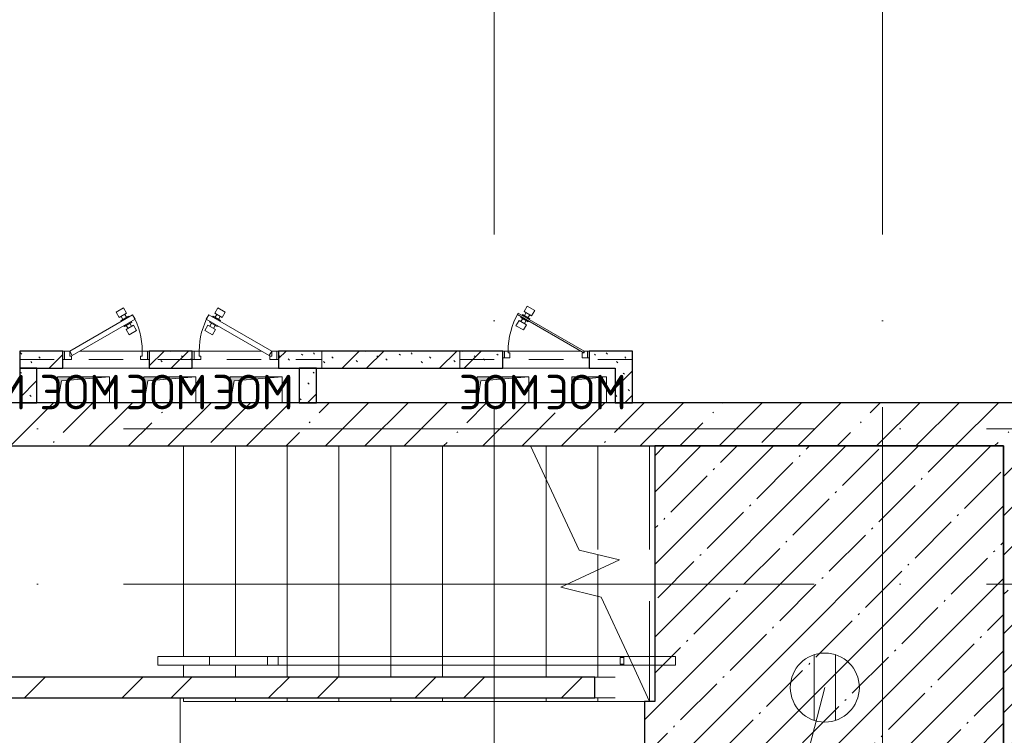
# Model space of a CAD drawing. Header units: millimetres. Extents: x -30540 to 175469, y -11730 to 122288.
# Tile 34 of 119: x 28260 to 33965, y 84923 to 89070. Entities that reach past the tile are written whole.
import ezdxf

# ---------------------------------------------------------------- set-up
doc = ezdxf.new("R2010")
doc.units = ezdxf.units.MM
for name, pattern in [('3_ Штрих_ 1 х 1 мм', [400, 200, -200]), ('ADSK_Линия сетки', [5000, 4000, -500, 0, -500]), ('ADSK_Сверху_2_', [900, 600, -300]), ('ADSK_Сверху_5_', [900, 600, -300])]:
    doc.linetypes.add(name, pattern=pattern)
for name, color, linetype, lineweight in [('_Сверху_ - Линия разреза ограждения', 7, 'ADSK_Сверху_5_', 18), ('_Сверху_ - Перила', 7, 'ADSK_Сверху_5_', 18), ('A-____-NOTE-TEXT', 7, 'Continuous', 18), ('A-DOOR-____-MCUT', 7, 'Continuous', 9), ('A-DOOR-____-OTLN', 7, 'Continuous', 18), ('A-DOOR-FRAM-MCUT', 7, 'Continuous', 9), ('A-FLOR-____-MCUT', 7, 'Continuous', 40), ('A-FLOR-____-OTLN', 7, 'Continuous', 18), ('A-FLOR-____-PATT', 7, 'Continuous', 18), ('A-WALL-____-MCUT', 7, 'Continuous', 40), ('A-WALL-____-PATT', 7, 'Continuous', 40), ('I-WALL-____-MCUT', 7, 'Continuous', 40), ('I-WALL-____-OTLN', 7, 'Continuous', 18), ('M-EQPM-____-OTLN', 7, 'Continuous', 18), ('S-BEAM-____-OTLN', 7, 'Continuous', 18), ('S-GRID-____-OTLN', 7, 'Continuous', 9), ('S-STRS-____-MBND', 7, 'ADSK_Сверху_5_', 18), ('S-STRS-____-OTLN', 7, 'Continuous', 18), ('Ограждение', 7, 'Continuous', 18), ('Опоры', 7, 'Continuous', 18), ('Перила', 7, 'Continuous', 18), ('Поручни', 7, 'Continuous', 18)]:
    doc.layers.add(name, color=color, linetype=linetype, lineweight=lineweight)
doc.layers.add('A-DETL-____-OTLN', color=7, linetype='Continuous', lineweight=9, true_color=0x00a600)
doc.styles.add('GOST Common', font='GOST_Common.ttf', dxfattribs={"height": 200})
pattern_1 = [(45, (0, 0), (-228.0985, 228.0985), []), (45, (228.1, 0), (-228.0985, 228.0985), [403.225, -80.645, 6.706, -73.939])]
pattern_2 = [(135, (300.56, 377.28), (-565.6854, 6e-14), [10, -790]), (135, (349.8, 474.73), (-565.6854, 6e-14), [10, -790]), (135, (423.93, 473.06), (-565.6854, 6e-14), [10, -790]), (135, (229.92, 447.9), (-565.6854, 6e-14), [10, -790]), (135, (155.08, 447.9), (-565.6854, 6e-14), [10, -790]), (135, (114.9, 369.03), (-565.6854, 6e-14), [10, -790]), (135, (132.43, 285.8), (-565.6854, 6e-14), [10, -790]), (135, (214.66, 322), (-565.6854, 6e-14), [10, -790]), (135, (198.16, 261.88), (-565.6854, 6e-14), [10, -790]), (135, (45.2, 272.9), (-565.6854, 6e-14), [10, -790]), (135, (42.32, 336.16), (-565.6854, 6e-14), [10, -790]), (135, (92.26, 192.24), (-565.6854, 6e-14), [10, -790]), (135, (7.07, 149.2), (-565.6854, 6e-14), [10, -790]), (135, (80.6, 95.1), (-565.6854, 6e-14), [10, -790]), (135, (79.53, 36.94), (-565.6854, 6e-14), [10, -790]), (135, (153.87, 74.56), (-565.6854, 6e-14), [10, -790]), (135, (228.35, 124.8), (-565.6854, 6e-14), [10, -790]), (135, (279.75, 180.4), (-565.6854, 6e-14), [10, -790]), (135, (282.9, 31.63), (-565.6854, 6e-14), [10, -790]), (135, (377.38, 53.45), (-565.6854, 6e-14), [10, -790]), (135, (352.28, 102.7), (-565.6854, 6e-14), [10, -790]), (135, (354.05, 0), (-565.6854, 6e-14), [10, -790]), (135, (553.23, 16.45), (-565.6854, 6e-14), [10, -790]), (135, (542.38, 63.45), (-565.6854, 6e-14), [10, -790]), (135, (536.58, 239.3), (-565.6854, 6e-14), [10, -790]), (135, (475.85, 203.9), (-565.6854, 6e-14), [10, -790]), (135, (475.85, 316.54), (-565.6854, 6e-14), [10, -790]), (135, (520.8, 408.7), (-565.6854, 6e-14), [10, -790]), (135, (551.1, 470.8), (-565.6854, 6e-14), [10, -790]), (135, (235.25, 537.93), (-565.6854, 6e-14), [10, -790]), (135, (407.25, 547.65), (-565.6854, 6e-14), [10, -790]), (135, (94.5, 558.6), (-565.6854, 6e-14), [10, -790]), (135, (46.4, 532.3), (-565.6854, 6e-14), [10, -790]), (135, (85.56, 465.04), (-565.6854, 6e-14), [10, -790]), (135, (355.53, 181.14), (-565.6854, 6e-14), [10, -790]), (135, (362.23, 243.6), (-565.6854, 6e-14), [10, -790]), (135, (413.45, 344.1), (-565.6854, 6e-14), [10, -790]), (135, (286.3, 273.25), (-565.6854, 6e-14), [10, -790]), (135, (423.02, 263.72), (-565.6854, 6e-14), [10, -790]), (135, (162.94, 190.2), (-565.6854, 6e-14), [10, -790]), (135, (470.25, 120.93), (-565.6854, 6e-14), [10, -790]), (135, (484.48, 9.78), (-565.6854, 6e-14), [10, -790]), (45, (0, 212.13), (-565.6854, 0), []), (45, (212.13, 0), (-565.6854, 0), []), (45, (353.55, 0), (-565.6854, 0), []), (45, (0, 353.55), (-565.6854, 0), [])]

# ---------------------------------------------------------------- blocks, each defined once
blk = doc.blocks.new('Ограждение - Ограждение-4148135-01 ЭО')
at = {"layer": '_Сверху_ - Линия разреза ограждения', "color": 254, "linetype": 'ADSK_Сверху_2_', "lineweight": 13, "true_color": 0xcccccc}
for p in [(17025, 9880), (17422.7, 9880)]:
    blk.add_line(p, (19425, 9880), dxfattribs=at)
at = {"layer": 'Поручни', "color": 254, "lineweight": 13, "true_color": 0xcccccc}
for p, q in [((17025, 9930), (19425, 9930)), ((17025, 9880), (17025, 9930)), ((17422.7, 9930), (19425, 9930)), ((19425, 9930), (19425, 9880))]:
    blk.add_line(p, q, dxfattribs=at)
blk = doc.blocks.new('Тип перил - Перила_Внутренний_-4148146-01 ЭО')
at = {"layer": 'Перила', "color": 254, "lineweight": 13, "true_color": 0xcccccc}
for p, q in [((17025, 9880), (17025, 9930)), ((17025, 9930), (17360.5, 9930)), ((17422.7, 9930), (17360.5, 9930)), ((17360.5, 9930), (17360.5, 9880)), ((17422.7, 9880), (17422.7, 9930)), ((17360.5, 9880), (17025, 9880)), ((17360.5, 9880), (17422.7, 9880))]:
    blk.add_line(p, q, dxfattribs=at)
blk = doc.blocks.new('Тип перил - Перила_Внутренний_-V60-01 ЭО')
at = {"layer": '_Сверху_ - Перила', "color": 254, "linetype": 'ADSK_Сверху_2_', "lineweight": 13, "true_color": 0xcccccc}
for p, q in [((17025, 9930), (17025, 9880)), ((17025, 9930), (19425, 9930)), ((19425, 9930), (19425, 9880)), ((17025, 9880), (19425, 9880))]:
    blk.add_line(p, q, dxfattribs=at)
blk = doc.blocks.new('PRJ_Опора_Прямоугольная_КТорцу_1эт - PRJ_Опора_Прямоугольная_КТорцу_1эт-V61-01 ЭО')
at = {"layer": 'Опоры', "color": 254, "lineweight": 13, "true_color": 0xcccccc}
for p, q in [((20, 20), (0, 20)), ((20, -20), (20, 20)), ((0, -20), (20, -20))]:
    blk.add_line(p, q, dxfattribs=at)
blk = doc.blocks.new('Ограждение - Ограждение-4148166-01 ЭО')
at = {"layer": '_Сверху_ - Линия разреза ограждения', "color": 254, "linetype": 'ADSK_Сверху_2_', "lineweight": 13, "true_color": 0xcccccc}
for p, q in [((19453.8, 9930), (19725, 9930)), ((19453.8, 9930), (19725, 9930)), ((19725, 9930), (19725, 9880)), ((19725, 9930), (19725, 9880)), ((19477.1, 9880), (19725, 9880)), ((19477.1, 9880), (19725, 9880))]:
    blk.add_line(p, q, dxfattribs=at)
at = {"layer": 'Поручни', "color": 254, "lineweight": 13, "true_color": 0xcccccc}
for p, q in [((19425, 9930), (19453.8, 9930)), ((19425, 9880), (19425, 9930)), ((19477.1, 9880), (19453.8, 9930)), ((19477.1, 9880), (19453.8, 9930)), ((19425, 9880), (19477.1, 9880))]:
    blk.add_line(p, q, dxfattribs=at)
blk = doc.blocks.new('Тип перил - Перила_Внутренний_-4148170-01 ЭО')
at = {"layer": '_Сверху_ - Перила', "color": 254, "linetype": 'ADSK_Сверху_2_', "lineweight": 13, "true_color": 0xcccccc}
for p, q in [((19453.8, 9930), (19725, 9930)), ((19725, 9930), (19725, 9880)), ((19477.1, 9880), (19725, 9880))]:
    blk.add_line(p, q, dxfattribs=at)
at = {"layer": 'Перила', "color": 254, "lineweight": 13, "true_color": 0xcccccc}
for p, q in [((19425, 9930), (19425, 9880)), ((19425, 9930), (19453.8, 9930)), ((19477.1, 9880), (19453.8, 9930)), ((19425, 9880), (19477.1, 9880))]:
    blk.add_line(p, q, dxfattribs=at)
blk = doc.blocks.new('PRJ_Опора_Прямоугольная_КТорцу_1эт - PRJ_Опора_Прямоугольная_КТорцу_1эт-V59-01 ЭО')
at = {"layer": 'Опоры', "color": 254, "lineweight": 13, "true_color": 0xcccccc}
for p, q in [((20, 20), (0, 20)), ((20, -20), (20, 20)), ((0, -20), (20, -20))]:
    blk.add_line(p, q, dxfattribs=at)
blk = doc.blocks.new('Ограждение - Ограждение-4148192-01 ЭО')
at = {"layer": 'Поручни', "color": 254, "lineweight": 13, "true_color": 0xcccccc}
for p, q in [((16725, 9930), (17025, 9930)), ((16725, 9880), (16725, 9930)), ((17025, 9930), (17025, 9880)), ((16725, 9880), (17025, 9880))]:
    blk.add_line(p, q, dxfattribs=at)
blk = doc.blocks.new('АР_Дверь однопольная - 500х1300h_400__ВК_СС-4564099-01 ЭО')
at = {"layer": 'A-DOOR-____-MCUT', "color": 254, "lineweight": 15, "true_color": 0xcccccc}
for p, q in [((-161.1, 270), (-166.1, 261.3)), ((-166.1, 261.3), (215, 41.3)), ((220, 50), (-161.1, 270)), ((215, 41.3), (220, 50))]:
    blk.add_line(p, q, dxfattribs=at)
at = {"layer": 'A-DOOR-____-OTLN', "color": 254, "lineweight": 5, "true_color": 0xcccccc}
for p, q in [((-126.9, 279.2), (-109.4, 309.5)), ((-109.4, 309.5), (-66.1, 284.5)), ((-144.4, 248.8), (-146.9, 244.5)), ((-146.9, 244.5), (-103.6, 219.5)), ((-135.6, 238), (-145.6, 220.7)), ((-139.4, 257.5), (-136.9, 261.8)), ((-136.9, 261.8), (-93.6, 236.8)), ((-83.6, 254.2), (-126.9, 279.2)), ((-125.6, 255.3), (-115.6, 272.6)), ((-104.9, 243.3), (-94.9, 260.7)), ((-93.6, 236.8), (-96.1, 232.5)), ((-66.1, 284.5), (-83.6, 254.2)), ((-174.4, 196.9), (-156.9, 227.2)), ((-131.1, 171.9), (-174.4, 196.9)), ((-156.9, 227.2), (-113.6, 202.2)), ((-113.6, 202.2), (-131.1, 171.9)), ((-114.9, 226), (-124.9, 208.7)), ((-103.6, 219.5), (-101.1, 223.8))]:
    blk.add_line(p, q, dxfattribs=at)
at = {"layer": 'A-DOOR-____-OTLN', "color": 254, "lineweight": 13, "true_color": 0xcccccc}
blk.add_arc((220, 50), 440, 150, 180, dxfattribs=at)
at = {"layer": 'A-DOOR-FRAM-MCUT', "color": 254, "lineweight": 15, "true_color": 0xcccccc}
for p, q in [((-240, 50), (-250, 50)), ((-240, 10), (-250, 10)), ((-220, 50), (-240, 50)), ((-240, 50), (-240, 10)), ((-240, 10), (-210, 10)), ((-220, 40), (-220, 50)), ((-210, 40), (-220, 40)), ((-210, 10), (-210, 40)), ((220, 40), (210, 40)), ((210, 40), (210, 10)), ((210, 10), (240, 10)), ((240, 50), (220, 50)), ((220, 50), (220, 40)), ((240, 10), (240, 50)), ((240, 50), (250, 50)), ((240, 10), (250, 10))]:
    blk.add_line(p, q, dxfattribs=at)
blk = doc.blocks.new('АР_Дверь однопольная - 500х1300h_400__ЭОМ_СС _EI60-4426812-01 ЭО')
at = {"layer": 'A-DOOR-____-MCUT', "color": 254, "lineweight": 15, "true_color": 0xcccccc}
for p, q in [((153.7, 260), (-210, 50)), ((-195, 24), (168.7, 234)), ((168.7, 234), (153.7, 260)), ((-210, 50), (-195, 24))]:
    blk.add_line(p, q, dxfattribs=at)
at = {"layer": 'A-DOOR-____-OTLN', "color": 254, "lineweight": 5, "true_color": 0xcccccc}
for p, q in [((102.1, 299.5), (58.8, 274.5)), ((119.6, 269.2), (102.1, 299.5)), ((58.8, 274.5), (76.3, 244.2)), ((76.3, 244.2), (119.6, 269.2)), ((129.6, 251.8), (86.3, 226.8)), ((97.6, 233.3), (87.6, 250.7)), ((118.3, 245.3), (108.3, 262.6)), ((132.1, 247.5), (129.6, 251.8)), ((86.3, 226.8), (88.8, 222.5)), ((106.3, 192.2), (103.8, 196.5)), ((149.6, 217.2), (106.3, 192.2)), ((159.6, 199.9), (116.3, 174.9)), ((116.3, 174.9), (133.8, 144.6)), ((117.6, 198.7), (127.6, 181.4)), ((138.3, 210.7), (148.3, 193.4)), ((147.1, 221.5), (149.6, 217.2)), ((177.1, 169.6), (159.6, 199.9)), ((133.8, 144.6), (177.1, 169.6))]:
    blk.add_line(p, q, dxfattribs=at)
at = {"layer": 'A-DOOR-____-OTLN', "color": 254, "lineweight": 13, "true_color": 0xcccccc}
blk.add_arc((-210, 50), 420, 360, 30, dxfattribs=at)
at = {"layer": 'A-DOOR-FRAM-MCUT', "color": 254, "lineweight": 15, "true_color": 0xcccccc}
for p, q in [((-240, 50), (-250, 50)), ((-240, 0), (-250, 0)), ((-210, 50), (-240, 50)), ((-240, 50), (-240, 0)), ((-240, 0), (-200, 0)), ((-210, 20), (-210, 50)), ((-200, 20), (-210, 20)), ((-200, 0), (-200, 20)), ((210, 20), (200, 20)), ((200, 20), (200, 0)), ((200, 0), (240, 0)), ((240, 50), (210, 50)), ((210, 50), (210, 20)), ((240, 0), (240, 50)), ((240, 50), (250, 50)), ((240, 0), (250, 0))]:
    blk.add_line(p, q, dxfattribs=at)
blk = doc.blocks.new('АР_Дверь однопольная - 500х1300h_400__ЭОМ_СС _EI60-4456162-01 ЭО')
at = {"layer": 'A-DOOR-____-MCUT', "color": 254, "lineweight": 15, "true_color": 0xcccccc}
for p, q in [((-153.7, 260), (-168.7, 234)), ((-168.7, 234), (195, 24)), ((210, 50), (-153.7, 260)), ((195, 24), (210, 50))]:
    blk.add_line(p, q, dxfattribs=at)
at = {"layer": 'A-DOOR-____-OTLN', "color": 254, "lineweight": 5, "true_color": 0xcccccc}
for p, q in [((-119.6, 269.2), (-102.1, 299.5)), ((-102.1, 299.5), (-58.8, 274.5)), ((-132.1, 247.5), (-129.6, 251.8)), ((-129.6, 251.8), (-86.3, 226.8)), ((-76.3, 244.2), (-119.6, 269.2)), ((-118.3, 245.3), (-108.3, 262.6)), ((-97.6, 233.3), (-87.6, 250.7)), ((-58.8, 274.5), (-76.3, 244.2)), ((-177.1, 169.6), (-159.6, 199.9)), ((-159.6, 199.9), (-116.3, 174.9)), ((-147.1, 221.5), (-149.6, 217.2)), ((-149.6, 217.2), (-106.3, 192.2)), ((-138.3, 210.7), (-148.3, 193.4)), ((-116.3, 174.9), (-133.8, 144.6)), ((-117.6, 198.7), (-127.6, 181.4)), ((-106.3, 192.2), (-103.8, 196.5)), ((-86.3, 226.8), (-88.8, 222.5)), ((-133.8, 144.6), (-177.1, 169.6))]:
    blk.add_line(p, q, dxfattribs=at)
at = {"layer": 'A-DOOR-____-OTLN', "color": 254, "lineweight": 13, "true_color": 0xcccccc}
blk.add_arc((210, 50), 420, 150, 180, dxfattribs=at)
at = {"layer": 'A-DOOR-FRAM-MCUT', "color": 254, "lineweight": 15, "true_color": 0xcccccc}
for p, q in [((-240, 50), (-250, 50)), ((-240, 0), (-250, 0)), ((-210, 50), (-240, 50)), ((-240, 50), (-240, 0)), ((-240, 0), (-200, 0)), ((-210, 20), (-210, 50)), ((-200, 20), (-210, 20)), ((-200, 0), (-200, 20)), ((210, 20), (200, 20)), ((200, 20), (200, 0)), ((200, 0), (240, 0)), ((240, 50), (210, 50)), ((210, 50), (210, 20)), ((240, 0), (240, 50)), ((240, 50), (250, 50)), ((240, 0), (250, 0))]:
    blk.add_line(p, q, dxfattribs=at)
blk = doc.blocks.new('АР_Перемычка - 100_Уx1_75x5__1400-250-4456216-01 ЭО')
at = {"layer": 'S-BEAM-____-OTLN', "color": 254, "linetype": '3_ Штрих_ 1 х 1 мм', "lineweight": 15, "true_color": 0xdcdcdc}
for p, q in [((-1650, 50), (-1650, -50)), ((500, 50), (500, -50)), ((-1650, 0), (500, 0))]:
    blk.add_line(p, q, dxfattribs=at)
blk = doc.blocks.new('АР_Перемычка - 100_Ар_10x2_250-250-4555232-01 ЭО')
at = {"layer": 'S-BEAM-____-OTLN', "color": 254, "linetype": '3_ Штрих_ 1 х 1 мм', "lineweight": 15, "true_color": 0xdcdcdc}
for p, q in [((-500, 50), (-500, -50)), ((500, 50), (500, -50)), ((-500, 0), (500, 0))]:
    blk.add_line(p, q, dxfattribs=at)
blk = doc.blocks.new('АР_Канал вертикальный прямоугольный - ЭОМ-3333013-01 ЭО')
at = {"layer": 'M-EQPM-____-OTLN', "lineweight": 13, "true_color": 0xe2e2e2}
blk.add_hatch(color=254, dxfattribs=at).paths.add_polyline_path([(-100, -75), (-82.5, 57.5), (100, 75), (-100, 75)])
at = {"layer": 'M-EQPM-____-OTLN', "color": 253, "lineweight": 13, "true_color": 0xaaaaaa}
for p, q in [((100, 75), (-100, 75)), ((-100, 75), (-100, -75)), ((100, 75), (-100, 75)), ((-100, 75), (-100, -75)), ((-100, -75), (-100, 75)), ((-100, 75), (100, 75)), ((-100, -75), (-82.5, 57.5)), ((-100, -75), (-82.5, 57.5)), ((-82.5, 57.5), (100, 75)), ((-82.5, 57.5), (100, 75)), ((100, -75), (100, 75)), ((100, 75), (100, -75)), ((-100, -75), (100, -75)), ((100, -75), (-100, -75))]:
    blk.add_line(p, q, dxfattribs=at)
blk = doc.blocks.new('АР_Канал вертикальный прямоугольный - ЭОМ-3332971-01 ЭО')
at = {"layer": 'M-EQPM-____-OTLN', "lineweight": 13, "true_color": 0xe2e2e2}
blk.add_hatch(color=254, dxfattribs=at).paths.add_polyline_path([(-150, -75), (-127.5, 52.5), (150, 75), (-150, 75)])
at = {"layer": 'M-EQPM-____-OTLN', "color": 253, "lineweight": 13, "true_color": 0xaaaaaa}
for p, q in [((150, 75), (-150, 75)), ((-150, 75), (-150, -75)), ((150, 75), (-150, 75)), ((-150, 75), (-150, -75)), ((-150, -75), (-150, 75)), ((-150, 75), (150, 75)), ((-127.5, 52.5), (150, 75)), ((-127.5, 52.5), (150, 75)), ((150, -75), (150, 75)), ((150, 75), (150, -75)), ((-150, -75), (-127.5, 52.5)), ((-150, -75), (-127.5, 52.5)), ((-150, -75), (150, -75)), ((150, -75), (-150, -75))]:
    blk.add_line(p, q, dxfattribs=at)
blk = doc.blocks.new('Наметкина 10_РД_АР_К2_отсоединено_rvt-1-01 ЭО')
at = {"layer": 'A-FLOR-____-PATT', "lineweight": 5, "true_color": 0xcccccc}
h = blk.add_hatch(dxfattribs=at)
h.set_pattern_fill('FP_54', color=254, style=0, pattern_type=2)
h.set_pattern_definition([(45, (0, 0), (-210.0107, 210.0107), [297, -49.5, 9.9, -49.5]), (45, (0, 209.88), (-210.0107, 210.0107), [])])
h.paths.add_polyline_path([(33820.3, 83800), (33960.3, 83800), (33960.3, 84020), (33838.3, 84002), (33828, 83886.5)])
h.paths.add_polyline_path([(31880.3, 83800), (33820.3, 83800), (33820.3, 84020), (33960.3, 84020), (33960.3, 86600), (31940.3, 86600), (31940.3, 85120), (31880.3, 85120)])
at = {"layer": 'A-WALL-____-PATT', "lineweight": 5, "true_color": 0xcccccc}
h = blk.add_hatch(dxfattribs=at)
h.set_pattern_fill('FP_51', color=254, style=0, pattern_type=2)
h.set_pattern_definition(pattern_2)
h.paths.add_polyline_path([(31560.3, 87050), (31710.3, 87050), (31710.3, 87150), (31560.3, 87150)])
h.paths.add_polyline_path([(28510.3, 87050), (28510.3, 87150), (28260.3, 87150), (28260.3, 87050)])
h.paths.add_polyline_path([(30714.4, 87050), (31060.3, 87050), (31060.3, 87150), (29760.3, 87150), (29760.3, 87050)])
h.paths.add_polyline_path([(29010.3, 87050), (29260.3, 87050), (29260.3, 87150), (29010.3, 87150)])
h = blk.add_hatch(dxfattribs=at)
h.set_pattern_fill('FP_51', color=254, style=0, pattern_type=2)
h.set_pattern_definition(pattern_2)
h.paths.add_polyline_path([(31810.3, 86850), (31810.3, 87150), (31710.3, 87150), (31710.3, 86850)])
h = blk.add_hatch(dxfattribs=at)
h.set_pattern_fill('FP_51', color=254, style=0, pattern_type=2)
h.set_pattern_definition(pattern_2)
h.paths.add_polyline_path([(28360.3, 86850), (28360.3, 87050), (28260.3, 87050), (28260.3, 86850)])
h = blk.add_hatch(dxfattribs=at)
h.set_pattern_fill('FP_51', color=254, style=0, pattern_type=2)
h.set_pattern_definition(pattern_2)
h.paths.add_polyline_path([(29980.3, 86850), (29980.3, 87050), (29880.3, 87050), (29880.3, 86850)])
h = blk.add_hatch(dxfattribs=at)
h.set_pattern_fill('FP_27', color=254, style=0, pattern_type=2)
h.set_pattern_definition(pattern_1)
h.paths.add_polyline_path([(33960.3, 86600), (33960.3, 86850), (24735.3, 86850), (24735.3, 86600), (32754.1, 86600)])
h = blk.add_hatch(dxfattribs=at)
h.set_pattern_fill('FP_27', color=254, style=0, pattern_type=2)
h.set_pattern_definition(pattern_1)
h.paths.add_polyline_path([(34160.3, 83800), (34160.3, 86850), (33960.3, 86850), (33960.3, 83800)])
h = blk.add_hatch(dxfattribs=at)
h.set_pattern_fill('FP_52', color=254, style=0, pattern_type=2)
h.set_pattern_definition([(45, (0, 0), (-424.264, 424.264), []), (45, (0, 282.8), (-424.264, 424.264), [])])
h.paths.add_polyline_path([(31592.6, 85140), (31592.6, 85260), (27710.3, 85260), (27710.3, 85140), (30714.4, 85140)])
at = {"layer": 'A-FLOR-____-MCUT', "color": 254, "lineweight": 30, "true_color": 0xcccccc}
for p, q in [((31940.3, 86600), (31940.3, 85120)), ((33960.3, 86600), (31940.3, 86600)), ((33960.3, 83800), (33960.3, 86600)), ((31940.3, 85120), (31880.3, 85120)), ((31880.3, 85120), (31880.3, 83800))]:
    blk.add_line(p, q, dxfattribs=at)
at = {"layer": 'A-FLOR-____-OTLN', "color": 254, "lineweight": 13, "true_color": 0xcccccc}
blk.add_line((29190.3, 83800), (29190.3, 85140), dxfattribs=at)
at = {"layer": 'A-WALL-____-MCUT', "color": 254, "lineweight": 30, "true_color": 0xcccccc}
for p, q in [((33960.3, 86850), (24985.3, 86850)), ((34160.3, 86850), (33960.3, 86850)), ((24935.3, 86600), (33960.3, 86600)), ((33960.3, 86600), (33960.3, 83800))]:
    blk.add_line(p, q, dxfattribs=at)
at = {"layer": 'I-WALL-____-MCUT', "color": 254, "lineweight": 30, "true_color": 0xcccccc}
for p, q in [((28510.3, 87150), (28260.3, 87150)), ((28260.3, 87150), (28260.3, 87050)), ((28510.3, 87050), (28510.3, 87150)), ((29260.3, 87150), (29010.3, 87150)), ((29010.3, 87150), (29010.3, 87050)), ((29260.3, 87050), (29260.3, 87150)), ((31060.3, 87150), (29760.3, 87150)), ((29760.3, 87150), (29760.3, 87050)), ((31060.3, 87050), (31060.3, 87150)), ((31710.3, 87150), (31560.3, 87150)), ((31560.3, 87150), (31560.3, 87050)), ((31810.3, 87150), (31710.3, 87150)), ((31810.3, 86850), (31810.3, 87150)), ((28260.3, 87050), (28510.3, 87050)), ((28260.3, 87050), (28260.3, 86850)), ((28360.3, 87050), (28260.3, 87050)), ((28360.3, 86850), (28360.3, 87050)), ((29010.3, 87050), (29260.3, 87050)), ((29760.3, 87050), (31060.3, 87050)), ((29880.3, 87050), (29880.3, 86850)), ((29980.3, 87050), (29880.3, 87050)), ((29980.3, 86850), (29980.3, 87050)), ((31560.3, 87050), (31710.3, 87050)), ((31710.3, 87050), (31710.3, 86850)), ((28260.3, 86850), (28360.3, 86850)), ((29880.3, 86850), (29980.3, 86850)), ((31710.3, 86850), (31810.3, 86850)), ((31592.6, 85260), (27710.3, 85260)), ((31592.6, 85140), (31592.6, 85260)), ((27710.3, 85140), (31592.6, 85140))]:
    blk.add_line(p, q, dxfattribs=at)
at = {"layer": 'I-WALL-____-OTLN', "color": 254, "lineweight": 13, "true_color": 0xcccccc}
for p, q in [((28510.3, 87150), (28520.3, 87150)), ((28610.3, 87150), (28970.3, 87150)), ((29000.3, 87150), (29010.3, 87150)), ((29260.3, 87150), (29270.3, 87150)), ((29300.3, 87150), (29660.3, 87150)), ((29750.3, 87150), (29760.3, 87150)), ((31060.3, 87150), (31070.3, 87150)), ((31090.3, 87150), (31510.3, 87150)), ((31550.3, 87150), (31560.3, 87150)), ((29010.3, 87050), (28510.3, 87050)), ((29760.3, 87050), (29260.3, 87050)), ((31560.3, 87050), (31060.3, 87050)), ((31592.6, 85260), (31710.7, 85260)), ((31710.7, 85140), (31592.6, 85140))]:
    blk.add_line(p, q, dxfattribs=at)
at = {"layer": 'S-STRS-____-MBND', "color": 254, "linetype": 'Continuous', "lineweight": 13, "true_color": 0xcccccc}
for p, q in [((31501.8, 85996), (31220.2, 86600)), ((31735.2, 85939.2), (31501.8, 85996)), ((31395.3, 85780.8), (31735.2, 85939.2)), ((31628.6, 85724.1), (31395.3, 85780.8)), ((31789.1, 85380), (31628.6, 85724.1)), ((31910.3, 85120), (31812.4, 85330))]:
    blk.add_line(p, q, dxfattribs=at)
at = {"layer": 'S-STRS-____-MBND', "color": 254, "linetype": 'ADSK_Сверху_2_', "lineweight": 13, "true_color": 0xcccccc}
for p, q in [((31310.3, 86600), (31310.3, 86406.7)), ((31310.3, 86600), (31310.3, 86406.7)), ((31610.3, 86600), (31610.3, 85969.6)), ((31610.3, 86600), (31610.3, 85969.6)), ((31728.5, 86600), (31910.3, 86600)), ((31910.3, 86600), (31910.3, 85120)), ((31610.3, 85881), (31610.3, 85728.5)), ((31610.3, 85881), (31610.3, 85728.5))]:
    blk.add_line(p, q, dxfattribs=at)
at = {"layer": 'S-STRS-____-OTLN', "color": 254, "lineweight": 13, "true_color": 0xcccccc}
for p, q in [((29210.3, 86600), (29210.3, 85380)), ((29210.3, 86600), (29210.3, 85380)), ((29510.3, 86600), (29510.3, 85380)), ((29510.3, 86600), (29510.3, 85380)), ((29810.3, 86600), (29810.3, 85260)), ((29810.3, 86600), (29810.3, 85260)), ((30110.3, 86600), (30110.3, 85260)), ((30110.3, 86600), (30110.3, 85260)), ((30410.3, 86600), (30410.3, 85260)), ((30410.3, 86600), (30410.3, 85260)), ((30710.3, 86600), (30710.3, 85260)), ((30710.3, 86600), (30710.3, 85260)), ((31010.3, 86600), (31010.3, 85260)), ((31010.3, 86600), (31010.3, 85260)), ((31310.3, 86406.7), (31310.3, 85260)), ((31310.3, 86406.7), (31310.3, 85260)), ((31610.3, 85969.6), (31610.3, 85881)), ((31610.3, 85969.6), (31610.3, 85881)), ((31610.3, 85728.5), (31610.3, 85260)), ((31610.3, 85728.5), (31610.3, 85260)), ((29210.3, 85330), (29210.3, 85260)), ((29210.3, 85330), (29210.3, 85260)), ((29510.3, 85330), (29510.3, 85260)), ((29510.3, 85330), (29510.3, 85260)), ((29210.3, 85140), (29210.3, 85120)), ((29210.3, 85140), (29210.3, 85120)), ((29210.3, 85120), (29510.3, 85120)), ((29510.3, 85140), (29510.3, 85120)), ((29510.3, 85140), (29510.3, 85120)), ((29510.3, 85120), (29810.3, 85120)), ((29810.3, 85140), (29810.3, 85120)), ((29810.3, 85140), (29810.3, 85120)), ((29810.3, 85120), (30110.3, 85120)), ((30110.3, 85140), (30110.3, 85120)), ((30110.3, 85140), (30110.3, 85120)), ((30110.3, 85120), (30410.3, 85120)), ((30410.3, 85140), (30410.3, 85120)), ((30410.3, 85140), (30410.3, 85120)), ((30410.3, 85120), (30710.3, 85120)), ((30710.3, 85140), (30710.3, 85120)), ((30710.3, 85140), (30710.3, 85120)), ((30710.3, 85120), (31010.3, 85120)), ((31010.3, 85140), (31010.3, 85120)), ((31010.3, 85140), (31010.3, 85120)), ((31010.3, 85120), (31310.3, 85120)), ((31310.3, 85140), (31310.3, 85120)), ((31310.3, 85140), (31310.3, 85120)), ((31310.3, 85120), (31610.3, 85120)), ((31610.3, 85140), (31610.3, 85120)), ((31610.3, 85140), (31610.3, 85120)), ((31610.3, 85120), (31880.3, 85120))]:
    blk.add_line(p, q, dxfattribs=at)
at = {"layer": 'A-DOOR-____-OTLN', "color": 254, "lineweight": 13, "true_color": 0xcccccc}
for name, p in [('АР_Дверь однопольная - 500х1300h_400__ВК_СС-4564099-01 ЭО', (31310.3, 87100)), ('АР_Дверь однопольная - 500х1300h_400__ЭОМ_СС _EI60-4426812-01 ЭО', (28760.3, 87100)), ('АР_Дверь однопольная - 500х1300h_400__ЭОМ_СС _EI60-4456162-01 ЭО', (29510.3, 87100))]:
    blk.add_blockref(name, p, dxfattribs=at)
at = {"layer": 'M-EQPM-____-OTLN', "color": 253, "lineweight": 5, "true_color": 0xaaaaaa}
for name, p in [('АР_Канал вертикальный прямоугольный - ЭОМ-3332971-01 ЭО', (28630.3, 86925)), ('АР_Канал вертикальный прямоугольный - ЭОМ-3332971-01 ЭО', (29130.3, 86925)), ('АР_Канал вертикальный прямоугольный - ЭОМ-3332971-01 ЭО', (29630.3, 86925)), ('АР_Канал вертикальный прямоугольный - ЭОМ-3332971-01 ЭО', (31060.3, 86925)), ('АР_Канал вертикальный прямоугольный - ЭОМ-3333013-01 ЭО', (31560.3, 86925))]:
    blk.add_blockref(name, p, dxfattribs=at)
at = {"layer": 'S-BEAM-____-OTLN', "color": 254, "lineweight": 13, "true_color": 0xcccccc}
for name, p in [('АР_Перемычка - 100_Уx1_75x5__1400-250-4456216-01 ЭО', (29510.3, 87100)), ('АР_Перемычка - 100_Ар_10x2_250-250-4555232-01 ЭО', (31310.3, 87100))]:
    blk.add_blockref(name, p, dxfattribs=at)
at = {"layer": 'Ограждение', "color": 254, "lineweight": 13, "true_color": 0xcccccc}
for name in ['Ограждение - Ограждение-4148192-01 ЭО', 'Ограждение - Ограждение-4148135-01 ЭО', 'Ограждение - Ограждение-4148166-01 ЭО']:
    blk.add_blockref(name, (12335.3, 75450), dxfattribs=at)
at = {"layer": 'Опоры', "color": 254, "lineweight": 13, "true_color": 0xcccccc, "rotation": 180}
for name, p in [('PRJ_Опора_Прямоугольная_КТорцу_1эт - PRJ_Опора_Прямоугольная_КТорцу_1эт-V61-01 ЭО', (31760.2, 85355)), ('PRJ_Опора_Прямоугольная_КТорцу_1эт - PRJ_Опора_Прямоугольная_КТорцу_1эт-V59-01 ЭО', (31760.3, 85355))]:
    blk.add_blockref(name, p, dxfattribs=at)
at = {"layer": 'Перила', "color": 254, "lineweight": 13, "true_color": 0xcccccc}
for name in ['Тип перил - Перила_Внутренний_-4148146-01 ЭО', 'Тип перил - Перила_Внутренний_-V60-01 ЭО', 'Тип перил - Перила_Внутренний_-4148170-01 ЭО']:
    blk.add_blockref(name, (12335.3, 75450), dxfattribs=at)
at = {"layer": 'A-____-NOTE-TEXT', "color": 253, "lineweight": 5, "true_color": 0xaaaaaa, "char_height": 200, "width": 625.316, "attachment_point": 1, "style": 'GOST Common'}
for insert in [(27825.1, 87012.2), (28375.1, 87012.2), (28875.1, 87012.2), (29375.1, 87012.2), (30805.1, 87012.2), (31305.1, 87012.2)]:
    blk.add_mtext('ЭОМ', dxfattribs=dict(at, insert=insert))

msp = doc.modelspace()

# ---------------------------------------------------------------- linework, layer by layer
at = {"layer": 'A-____-NOTE-TEXT', "color": 1, "lineweight": 9, "true_color": 0xff0000}
for p, q in [((32863.5, 85009.8), (32863.5, 85390.2)), ((32987.1, 85009.8), (32987.1, 85390.2))]:
    msp.add_line(p, q, dxfattribs=at)
msp.add_circle((32925.3, 85200), 200, dxfattribs=at)
at = {"layer": 'A-DETL-____-OTLN', "color": 1, "true_color": 0xff0000}
msp.add_line((32807.1, 84740), (32925.3, 85200), dxfattribs=at)
at = {"layer": 'S-GRID-____-OTLN', "color": 253, "linetype": 'ADSK_Линия сетки', "true_color": 0xaaaaaa}
for p, q in [((31010.3, 67824.7), (31010.3, 122287.9)), ((33260.3, 67824.7), (33260.3, 122287.9)), ((67863.4, 86700), (12340.2, 86700)), ((67863.4, 85800), (9800.2, 85800))]:
    msp.add_line(p, q, dxfattribs=at)

# ---------------------------------------------------------------- block references
at = {"lineweight": 5}
msp.add_blockref('Наметкина 10_РД_АР_К2_отсоединено_rvt-1-01 ЭО', (0, 0), dxfattribs=at)

doc.saveas('drawing.dxf')
